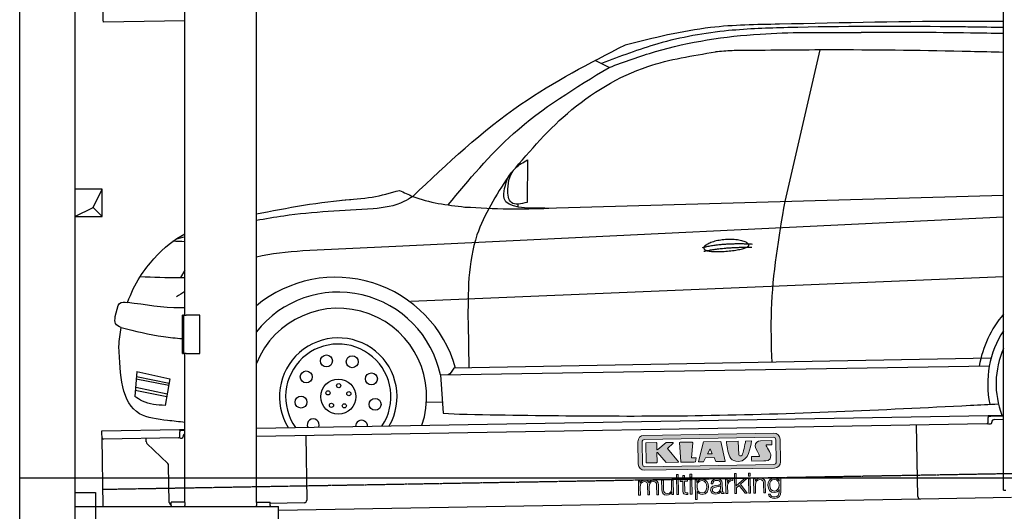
# Model space of a CAD drawing. Header units: millimetres. Extents: x 873 to 6785, y 5966 to 11766.
# Tile 2 of 4: x 873 to 4451, y 7995 to 9781. Entities that reach past the tile are written whole.
import ezdxf

# ---------------------------------------------------------------- set-up
doc = ezdxf.new("R2010")
doc.units = ezdxf.units.MM
doc.linetypes.add('GEN3', pattern=[6.25, 5, -1.25])
doc.layers.get('0').update_dxf_attribs({"lineweight": 25})
for name, color, linetype, lineweight in [('3', 6, 'GEN3', 25), ('5', 3, 'Continuous', 25), ('breakthrough', 1, 'Continuous', 25)]:
    doc.layers.add(name, color=color, linetype=linetype, lineweight=lineweight)
doc.layers.add('Car', color=10, linetype='Continuous')
doc.layers.add('Logo', color=7, linetype='Continuous')

# ---------------------------------------------------------------- blocks, each defined once
blk = doc.blocks.new('KLAUS')
at = {"layer": 'Logo', "true_color": 0x7b7b7a}
h = blk.add_hatch(color=8, dxfattribs=at)
h.dxf.hatch_style = 2
edge = h.paths.add_edge_path()
edge.add_spline(control_points=[(3.6, 29.09), (2.88, 29.09), (2.3, 28.51), (2.3, 27.8), (2.3, 27.8), (2.3, 16.11), (2.3, 16.11), (2.3, 15.39), (2.88, 14.81), (3.6, 14.81), (3.6, 14.81), (71.16, 14.81), (71.16, 14.81), (71.88, 14.81), (72.46, 15.39), (72.46, 16.11), (72.46, 16.11), (72.46, 27.8), (72.46, 27.8), (72.46, 28.51), (71.88, 29.09), (71.16, 29.09), (71.16, 29.09), (3.6, 29.09), (3.6, 29.09), (3.6, 29.09), (3.6, 29.09), (3.6, 29.09)], knot_values=[0, 0, 0, 0, 1, 1, 1, 2, 2, 2, 3, 3, 3, 4, 4, 4, 5, 5, 5, 6, 6, 6, 7, 7, 7, 8, 8, 8, 9, 9, 9, 9], degree=3, periodic=0)
edge = h.paths.add_edge_path()
edge.add_spline(control_points=[(3.35, 31.23), (3.35, 31.23), (71.47, 31.23), (71.47, 31.23), (73.26, 31.23), (74.71, 29.77), (74.71, 27.99), (74.71, 27.99), (74.71, 16.17), (74.71, 16.17), (74.71, 14.38), (73.26, 12.93), (71.47, 12.93), (71.47, 12.93), (3.35, 12.93), (3.35, 12.93), (1.56, 12.93), (0.11, 14.38), (0.11, 16.17), (0.11, 16.17), (0.11, 27.99), (0.11, 27.99), (0.11, 29.77), (1.56, 31.23), (3.35, 31.23), (3.35, 31.23), (3.35, 31.23), (3.35, 31.23)], knot_values=[0, 0, 0, 0, 1, 1, 1, 2, 2, 2, 3, 3, 3, 4, 4, 4, 5, 5, 5, 6, 6, 6, 7, 7, 7, 8, 8, 8, 9, 9, 9, 9], degree=3, periodic=0)
h = blk.add_hatch(color=8, dxfattribs=at)
h.dxf.hatch_style = 2
edge = h.paths.add_edge_path()
edge.add_spline(control_points=[(4.5, 27.33), (4.5, 27.33), (9.7, 27.33), (9.7, 27.33), (9.84, 27.33), (9.96, 27.22), (9.96, 27.08), (9.96, 27.08), (9.96, 23.69), (9.96, 23.69), (9.96, 23.69), (9.94, 23.64), (10.04, 23.59), (10.14, 23.53), (10.2, 23.57), (10.2, 23.57), (10.2, 23.57), (10.51, 23.75), (10.51, 23.75), (10.51, 23.75), (14.94, 27.33), (14.94, 27.33), (14.94, 27.33), (18.41, 27.33), (18.41, 27.33), (18.41, 27.33), (18.49, 27.33), (18.56, 27.2), (18.65, 27.04), (18.53, 26.91), (18.53, 26.91), (18.53, 26.91), (15.49, 24.11), (15.49, 24.11), (15.49, 24.11), (21.14, 17.06), (21.14, 17.06), (21.14, 17.06), (21.13, 16.91), (21.13, 16.91), (21.08, 16.84), (20.99, 16.82), (20.99, 16.82), (20.99, 16.82), (14.7, 16.82), (14.7, 16.82), (14.7, 16.82), (10.26, 22.17), (10.26, 22.17), (10.26, 22.17), (10.19, 22.24), (10.08, 22.21), (9.97, 22.18), (9.96, 22.11), (9.96, 22.11), (9.96, 22.11), (9.96, 17.08), (9.96, 17.08), (9.96, 16.94), (9.84, 16.82), (9.7, 16.82), (9.7, 16.82), (4.5, 16.82), (4.5, 16.82), (4.36, 16.82), (4.25, 16.94), (4.25, 17.08), (4.25, 17.08), (4.25, 27.08), (4.25, 27.08), (4.25, 27.22), (4.36, 27.33), (4.5, 27.33), (4.5, 27.33), (4.5, 27.33), (4.5, 27.33)], knot_values=[0, 0, 0, 0, 1, 1, 1, 2, 2, 2, 3, 3, 3, 4, 4, 4, 5, 5, 5, 6, 6, 6, 7, 7, 7, 8, 8, 8, 9, 9, 9, 10, 10, 10, 11, 11, 11, 12, 12, 12, 13, 13, 13, 14, 14, 14, 15, 15, 15, 16, 16, 16, 17, 17, 17, 18, 18, 18, 19, 19, 19, 20, 20, 20, 21, 21, 21, 22, 22, 22, 23, 23, 23, 24, 24, 24, 25, 25, 25, 25], degree=3, periodic=0)
h = blk.add_hatch(color=8, dxfattribs=at)
h.dxf.hatch_style = 2
h.paths.add_polyline_path([(22.42, 17.06), (21.97, 27.15), (22.24, 27.33), (28.55, 27.33), (28.86, 26.97), (28.01, 19.08), (30.26, 19.07), (30.44, 18.95), (30.08, 16.95), (29.49, 16.82), (22.6, 16.82)])
h = blk.add_hatch(color=8, dxfattribs=at)
h.paths.add_polyline_path([(36.52, 21.01), (38.93, 21.01), (37.87, 23.57)])
h.paths.add_polyline_path([(34.52, 27.33), (43.65, 27.33), (45.76, 16.94), (45.57, 16.82), (40.83, 16.82), (39.89, 18.95), (35.42, 18.95), (34.27, 16.82), (31.78, 16.82), (31.66, 17)])
h = blk.add_hatch(color=8, dxfattribs=at)
h.dxf.hatch_style = 2
edge = h.paths.add_edge_path()
edge.add_spline(control_points=[(52.69, 27.32), (52.69, 27.32), (52.88, 20.14), (52.88, 20.14), (53.01, 19.89), (53.2, 19.77), (53.43, 19.71), (53.91, 19.59), (54.43, 19.57), (54.64, 20.03), (55.23, 21.34), (56.27, 25.45), (56.6, 27.33), (56.6, 27.33), (59.77, 27.33), (59.77, 27.33), (58.77, 23.9), (58.56, 16.82), (52.63, 16.76), (48.72, 16.72), (48.01, 19.35), (47.27, 22.24), (46.89, 23.68), (46.54, 27.33), (46.54, 27.33), (46.54, 27.33), (52.69, 27.32), (52.69, 27.32), (52.69, 27.32), (52.69, 27.32), (52.69, 27.32)], knot_values=[0, 0, 0, 0, 1, 1, 1, 2, 2, 2, 3, 3, 3, 4, 4, 4, 5, 5, 5, 6, 6, 6, 7, 7, 7, 8, 8, 8, 9, 9, 9, 10, 10, 10, 10], degree=3, periodic=0)
h = blk.add_hatch(color=8, dxfattribs=at)
h.dxf.hatch_style = 2
edge = h.paths.add_edge_path()
edge.add_spline(control_points=[(64.46, 27.33), (64.46, 27.33), (70.31, 27.33), (70.31, 27.33), (70.31, 26.52), (70.31, 26.02), (70.31, 25.12), (70.31, 25.12), (67.3, 25.12), (67.3, 25.12), (67.24, 25.04), (67.25, 25.11), (67.25, 24.91), (67.25, 24.88), (69.73, 20.38), (69.73, 19.57), (69.73, 16.4), (67.22, 16.81), (65.9, 16.82), (65.9, 16.82), (59.59, 16.82), (59.59, 16.82), (59.59, 17.76), (59.59, 18.23), (59.59, 19.14), (59.59, 19.14), (63.75, 19.14), (63.75, 19.14), (63.82, 19.22), (63.81, 19.11), (63.81, 19.31), (63.81, 20.32), (61.58, 23.06), (61.58, 24.63), (61.58, 26.33), (62.83, 27.34), (64.46, 27.33), (64.46, 27.33), (64.46, 27.33), (64.46, 27.33)], knot_values=[0, 0, 0, 0, 1, 1, 1, 2, 2, 2, 3, 3, 3, 4, 4, 4, 5, 5, 5, 6, 6, 6, 7, 7, 7, 8, 8, 8, 9, 9, 9, 10, 10, 10, 11, 11, 11, 12, 12, 12, 13, 13, 13, 13], degree=3, periodic=0)
at = {"layer": 'Logo', "true_color": 0xef7c00}
h = blk.add_hatch(color=30, dxfattribs=at)
h.dxf.hatch_style = 2
h.paths.add_polyline_path([(20.07, 0), (20.99, 0), (20.99, 10.45), (20.07, 10.45)])
h = blk.add_hatch(color=30, dxfattribs=at)
h.paths.add_polyline_path([(27.1, 0), (28.03, 0), (28.03, 7.55), (27.1, 7.55)])
h.paths.add_polyline_path([(27.1, 8.98), (28.03, 8.98), (28.03, 10.45), (27.1, 10.45)])
h = blk.add_hatch(color=30, dxfattribs=at)
h.dxf.hatch_style = 2
h.paths.add_polyline_path([(50.4, 0), (51.32, 0), (51.32, 2.87), (52.82, 4.11), (55.8, 0), (56.96, 0), (53.52, 4.76), (56.74, 7.55), (55.51, 7.55), (51.32, 3.89), (51.32, 10.45), (50.4, 10.45)])
h = blk.add_hatch(color=30, dxfattribs=at)
h.paths.add_polyline_path([(57.74, 0), (58.66, 0), (58.66, 7.55), (57.74, 7.55)])
h.paths.add_polyline_path([(57.74, 8.98), (58.66, 8.98), (58.66, 10.45), (57.74, 10.45)])
h = blk.add_hatch(color=30, dxfattribs=at)
h.dxf.hatch_style = 2
edge = h.paths.add_edge_path()
edge.add_spline(control_points=[(0, 0), (0, 0), (0.92, 0), (0.92, 0), (0.92, 0), (0.92, 4.22), (0.92, 4.22), (0.94, 5.8), (1.58, 7), (3.18, 7), (4.35, 7), (4.77, 6.15), (4.76, 5.12), (4.76, 5.12), (4.76, 0), (4.76, 0), (4.76, 0), (5.68, 0), (5.68, 0), (5.68, 0), (5.68, 4.27), (5.68, 4.27), (5.68, 5.68), (6.14, 7), (7.73, 7), (9.05, 7), (9.52, 6.32), (9.52, 5.08), (9.52, 5.08), (9.52, 0), (9.52, 0), (9.52, 0), (10.44, 0), (10.44, 0), (10.44, 0), (10.44, 5.12), (10.44, 5.12), (10.44, 6.91), (9.59, 7.77), (7.94, 7.77), (6.94, 7.77), (5.99, 7.29), (5.54, 6.3), (5.26, 7.29), (4.36, 7.77), (3.37, 7.77), (2.17, 7.77), (1.38, 7.19), (0.89, 6.28), (0.89, 6.28), (0.85, 6.28), (0.85, 6.28), (0.85, 6.28), (0.85, 7.55), (0.85, 7.55), (0.85, 7.55), (0, 7.55), (0, 7.55), (0, 7.55), (0, 0), (0, 0), (0, 0), (0, 0), (0, 0)], knot_values=[0, 0, 0, 0, 1, 1, 1, 2, 2, 2, 3, 3, 3, 4, 4, 4, 5, 5, 5, 6, 6, 6, 7, 7, 7, 8, 8, 8, 9, 9, 9, 10, 10, 10, 11, 11, 11, 12, 12, 12, 13, 13, 13, 14, 14, 14, 15, 15, 15, 16, 16, 16, 17, 17, 17, 18, 18, 18, 19, 19, 19, 20, 20, 20, 21, 21, 21, 21], degree=3, periodic=0)
h = blk.add_hatch(color=30, dxfattribs=at)
h.dxf.hatch_style = 2
edge = h.paths.add_edge_path()
edge.add_spline(control_points=[(18.31, 7.55), (18.31, 7.55), (17.39, 7.55), (17.39, 7.55), (17.39, 7.55), (17.39, 3.59), (17.39, 3.59), (17.39, 2.05), (16.7, 0.56), (15.12, 0.56), (13.66, 0.56), (13.15, 1.27), (13.1, 2.64), (13.1, 2.64), (13.1, 7.55), (13.1, 7.55), (13.1, 7.55), (12.18, 7.55), (12.18, 7.55), (12.18, 7.55), (12.18, 2.65), (12.18, 2.65), (12.18, 0.89), (12.93, -0.22), (14.83, -0.22), (15.96, -0.22), (16.95, 0.35), (17.44, 1.36), (17.44, 1.36), (17.47, 1.36), (17.47, 1.36), (17.47, 1.36), (17.47, 0), (17.47, 0), (17.47, 0), (18.31, 0), (18.31, 0), (18.31, 0), (18.31, 7.55), (18.31, 7.55), (18.31, 7.55), (18.31, 7.55), (18.31, 7.55)], knot_values=[0, 0, 0, 0, 1, 1, 1, 2, 2, 2, 3, 3, 3, 4, 4, 4, 5, 5, 5, 6, 6, 6, 7, 7, 7, 8, 8, 8, 9, 9, 9, 10, 10, 10, 11, 11, 11, 12, 12, 12, 13, 13, 13, 14, 14, 14, 14], degree=3, periodic=0)
h = blk.add_hatch(color=30, dxfattribs=at)
h.dxf.hatch_style = 2
edge = h.paths.add_edge_path()
edge.add_spline(control_points=[(24.22, 9.82), (24.22, 9.82), (23.3, 9.82), (23.3, 9.82), (23.3, 9.82), (23.3, 7.55), (23.3, 7.55), (23.3, 7.55), (21.98, 7.55), (21.98, 7.55), (21.98, 7.55), (21.98, 6.78), (21.98, 6.78), (21.98, 6.78), (23.3, 6.78), (23.3, 6.78), (23.3, 6.78), (23.3, 1.61), (23.3, 1.61), (23.28, 0.32), (23.71, -0.09), (24.94, -0.09), (25.22, -0.09), (25.48, -0.06), (25.76, -0.06), (25.76, -0.06), (25.76, 0.73), (25.76, 0.73), (25.5, 0.7), (25.23, 0.69), (24.97, 0.69), (24.31, 0.73), (24.22, 1.08), (24.22, 1.68), (24.22, 1.68), (24.22, 6.78), (24.22, 6.78), (24.22, 6.78), (25.76, 6.78), (25.76, 6.78), (25.76, 6.78), (25.76, 7.55), (25.76, 7.55), (25.76, 7.55), (24.22, 7.55), (24.22, 7.55), (24.22, 7.55), (24.22, 9.82), (24.22, 9.82), (24.22, 9.82), (24.22, 9.82), (24.22, 9.82)], knot_values=[0, 0, 0, 0, 1, 1, 1, 2, 2, 2, 3, 3, 3, 4, 4, 4, 5, 5, 5, 6, 6, 6, 7, 7, 7, 8, 8, 8, 9, 9, 9, 10, 10, 10, 11, 11, 11, 12, 12, 12, 13, 13, 13, 14, 14, 14, 15, 15, 15, 16, 16, 16, 17, 17, 17, 17], degree=3, periodic=0)
h = blk.add_hatch(color=30, dxfattribs=at)
edge = h.paths.add_edge_path()
edge.add_spline(control_points=[(35.84, 3.78), (35.84, 2.21), (35.12, 0.56), (33.37, 0.56), (31.4, 0.56), (30.72, 2.21), (30.72, 3.78), (30.72, 5.49), (31.33, 7), (33.37, 7), (35.12, 7), (35.84, 5.34), (35.84, 3.78), (35.84, 3.78), (35.84, 3.78), (35.84, 3.78)], knot_values=[0, 0, 0, 0, 1, 1, 1, 2, 2, 2, 3, 3, 3, 4, 4, 4, 5, 5, 5, 5], degree=3, periodic=0)
edge = h.paths.add_edge_path()
edge.add_spline(control_points=[(29.79, -2.8), (29.79, -2.8), (30.72, -2.8), (30.72, -2.8), (30.72, -2.8), (30.72, 1.43), (30.72, 1.43), (30.72, 1.43), (30.74, 1.43), (30.74, 1.43), (31.14, 0.35), (32.24, -0.22), (33.37, -0.22), (35.66, -0.22), (36.76, 1.64), (36.76, 3.78), (36.76, 5.91), (35.66, 7.77), (33.37, 7.77), (32.15, 7.77), (31.1, 7.14), (30.67, 6.12), (30.67, 6.12), (30.64, 6.12), (30.64, 6.12), (30.64, 6.12), (30.64, 7.55), (30.64, 7.55), (30.64, 7.55), (29.79, 7.55), (29.79, 7.55), (29.79, 7.55), (29.79, -2.8), (29.79, -2.8), (29.79, -2.8), (29.79, -2.8), (29.79, -2.8)], knot_values=[0, 0, 0, 0, 1, 1, 1, 2, 2, 2, 3, 3, 3, 4, 4, 4, 5, 5, 5, 6, 6, 6, 7, 7, 7, 8, 8, 8, 9, 9, 9, 10, 10, 10, 11, 11, 11, 12, 12, 12, 12], degree=3, periodic=0)
h = blk.add_hatch(color=30, dxfattribs=at)
edge = h.paths.add_edge_path()
edge.add_spline(control_points=[(43.03, 2.93), (43.04, 1.45), (41.8, 0.56), (40.39, 0.56), (39.53, 0.56), (38.71, 1.13), (38.71, 2.05), (38.71, 3.53), (40.66, 3.51), (42.22, 3.79), (42.47, 3.84), (42.88, 3.91), (43, 4.13), (43, 4.13), (43.03, 4.13), (43.03, 4.13), (43.03, 4.13), (43.03, 2.93), (43.03, 2.93), (43.03, 2.93), (43.03, 2.93), (43.03, 2.93)], knot_values=[0, 0, 0, 0, 1, 1, 1, 2, 2, 2, 3, 3, 3, 4, 4, 4, 5, 5, 5, 6, 6, 6, 7, 7, 7, 7], degree=3, periodic=0)
edge = h.paths.add_edge_path()
edge.add_spline(control_points=[(39.03, 5.24), (39.06, 6.47), (39.91, 7), (41.05, 7), (42.14, 7), (43.03, 6.69), (43.03, 5.45), (43.03, 4.61), (42.6, 4.51), (41.84, 4.42), (39.85, 4.19), (37.79, 4.11), (37.79, 1.99), (37.79, 0.47), (38.93, -0.22), (40.32, -0.22), (41.77, -0.22), (42.43, 0.34), (43.07, 1.32), (43.07, 1.32), (43.1, 1.32), (43.1, 1.32), (43.1, 0.53), (43.25, 0), (44.19, 0), (44.43, 0), (44.58, 0.01), (44.79, 0.06), (44.79, 0.06), (44.79, 0.83), (44.79, 0.83), (44.71, 0.81), (44.6, 0.78), (44.49, 0.78), (44.13, 0.78), (43.95, 0.98), (43.95, 1.33), (43.95, 1.33), (43.95, 5.34), (43.95, 5.34), (43.95, 7.36), (42.5, 7.77), (41.17, 7.77), (39.44, 7.77), (38.2, 7.01), (38.11, 5.24), (38.11, 5.24), (39.03, 5.24), (39.03, 5.24), (39.03, 5.24), (39.03, 5.24), (39.03, 5.24)], knot_values=[0, 0, 0, 0, 1, 1, 1, 2, 2, 2, 3, 3, 3, 4, 4, 4, 5, 5, 5, 6, 6, 6, 7, 7, 7, 8, 8, 8, 9, 9, 9, 10, 10, 10, 11, 11, 11, 12, 12, 12, 13, 13, 13, 14, 14, 14, 15, 15, 15, 16, 16, 16, 17, 17, 17, 17], degree=3, periodic=0)
h = blk.add_hatch(color=30, dxfattribs=at)
h.dxf.hatch_style = 2
edge = h.paths.add_edge_path()
edge.add_spline(control_points=[(45.79, 0), (45.79, 0), (46.71, 0), (46.71, 0), (46.71, 0), (46.71, 4.03), (46.71, 4.03), (46.71, 5.59), (47.85, 6.82), (49.52, 6.73), (49.52, 6.73), (49.52, 7.66), (49.52, 7.66), (48.16, 7.72), (47.14, 7), (46.67, 5.78), (46.67, 5.78), (46.64, 5.78), (46.64, 5.78), (46.64, 5.78), (46.64, 7.55), (46.64, 7.55), (46.64, 7.55), (45.79, 7.55), (45.79, 7.55), (45.79, 7.55), (45.79, 0), (45.79, 0), (45.79, 0), (45.79, 0), (45.79, 0)], knot_values=[0, 0, 0, 0, 1, 1, 1, 2, 2, 2, 3, 3, 3, 4, 4, 4, 5, 5, 5, 6, 6, 6, 7, 7, 7, 8, 8, 8, 9, 9, 9, 10, 10, 10, 10], degree=3, periodic=0)
h = blk.add_hatch(color=30, dxfattribs=at)
h.dxf.hatch_style = 2
edge = h.paths.add_edge_path()
edge.add_spline(control_points=[(60.41, 0), (60.41, 0), (61.33, 0), (61.33, 0), (61.33, 0), (61.33, 4.41), (61.33, 4.41), (61.36, 5.89), (62.24, 7), (63.7, 7), (65.2, 7), (65.62, 6.02), (65.62, 4.71), (65.62, 4.71), (65.62, 0), (65.62, 0), (65.62, 0), (66.54, 0), (66.54, 0), (66.54, 0), (66.54, 4.86), (66.54, 4.86), (66.54, 6.66), (65.9, 7.77), (63.78, 7.77), (62.71, 7.77), (61.7, 7.16), (61.36, 6.25), (61.36, 6.25), (61.33, 6.25), (61.33, 6.25), (61.33, 6.25), (61.33, 7.55), (61.33, 7.55), (61.33, 7.55), (60.41, 7.55), (60.41, 7.55), (60.41, 7.55), (60.41, 0), (60.41, 0), (60.41, 0), (60.41, 0), (60.41, 0)], knot_values=[0, 0, 0, 0, 1, 1, 1, 2, 2, 2, 3, 3, 3, 4, 4, 4, 5, 5, 5, 6, 6, 6, 7, 7, 7, 8, 8, 8, 9, 9, 9, 10, 10, 10, 11, 11, 11, 12, 12, 12, 13, 13, 13, 14, 14, 14, 14], degree=3, periodic=0)
h = blk.add_hatch(color=30, dxfattribs=at)
edge = h.paths.add_edge_path()
edge.add_spline(control_points=[(71.32, 0.86), (69.62, 0.86), (68.83, 2.34), (68.83, 3.86), (68.83, 5.43), (69.56, 7), (71.32, 7), (73.06, 7), (73.75, 5.34), (73.75, 3.86), (73.75, 2.33), (72.91, 0.86), (71.32, 0.86), (71.32, 0.86), (71.32, 0.86), (71.32, 0.86)], knot_values=[0, 0, 0, 0, 1, 1, 1, 2, 2, 2, 3, 3, 3, 4, 4, 4, 5, 5, 5, 5], degree=3, periodic=0)
edge = h.paths.add_edge_path()
edge.add_spline(control_points=[(74.67, 7.55), (74.67, 7.55), (73.75, 7.55), (73.75, 7.55), (73.75, 7.55), (73.75, 6.25), (73.75, 6.25), (73.75, 6.25), (73.72, 6.25), (73.72, 6.25), (73.35, 7.09), (72.41, 7.77), (71.32, 7.77), (69.13, 7.77), (67.9, 6.05), (67.9, 3.97), (67.9, 1.82), (68.9, 0.09), (71.32, 0.09), (72.4, 0.09), (73.29, 0.72), (73.72, 1.64), (73.72, 1.64), (73.75, 1.64), (73.75, 1.64), (73.75, 1.64), (73.75, 0.61), (73.75, 0.61), (73.75, -1.23), (73.01, -2.24), (71.32, -2.24), (70.29, -2.24), (69.31, -1.85), (69.1, -0.73), (69.1, -0.73), (68.18, -0.73), (68.18, -0.73), (68.31, -2.34), (69.81, -3.02), (71.32, -3.02), (73.79, -3.02), (74.65, -1.64), (74.67, 0.61), (74.67, 0.61), (74.67, 7.55), (74.67, 7.55), (74.67, 7.55), (74.67, 7.55), (74.67, 7.55)], knot_values=[0, 0, 0, 0, 1, 1, 1, 2, 2, 2, 3, 3, 3, 4, 4, 4, 5, 5, 5, 6, 6, 6, 7, 7, 7, 8, 8, 8, 9, 9, 9, 10, 10, 10, 11, 11, 11, 12, 12, 12, 13, 13, 13, 14, 14, 14, 15, 15, 15, 16, 16, 16, 16], degree=3, periodic=0)
at = {"layer": 'Logo', "lineweight": 0}
for points in [[(22.42, 17.06), (21.97, 27.15), (22.24, 27.33), (28.55, 27.33), (28.86, 26.97), (28.01, 19.08), (30.26, 19.07), (30.44, 18.95), (30.08, 16.95), (29.49, 16.82), (22.6, 16.82), (22.42, 17.06), (22.42, 17.06)], [(34.52, 27.33), (43.65, 27.33), (45.76, 16.94), (45.57, 16.82), (40.83, 16.82), (39.89, 18.95), (35.42, 18.95), (34.27, 16.82), (31.78, 16.82), (31.66, 17), (34.52, 27.33), (34.52, 27.33)], [(36.52, 21.01), (38.93, 21.01), (37.87, 23.57), (36.52, 21.01), (36.52, 21.01)], [(20.07, 0), (20.99, 0), (20.99, 10.45), (20.07, 10.45), (20.07, 0), (20.07, 0)], [(27.1, 8.98), (28.03, 8.98), (28.03, 10.45), (27.1, 10.45), (27.1, 8.98), (27.1, 8.98)], [(50.4, 0), (51.32, 0), (51.32, 2.87), (52.82, 4.11), (55.8, 0), (56.96, 0), (53.52, 4.76), (56.74, 7.55), (55.51, 7.55), (51.32, 3.89), (51.32, 10.45), (50.4, 10.45), (50.4, 0), (50.4, 0)], [(57.74, 8.98), (58.66, 8.98), (58.66, 10.45), (57.74, 10.45), (57.74, 8.98), (57.74, 8.98)], [(27.1, 0), (28.03, 0), (28.03, 7.55), (27.1, 7.55), (27.1, 0), (27.1, 0)], [(57.74, 0), (58.66, 0), (58.66, 7.55), (57.74, 7.55), (57.74, 0), (57.74, 0)]]:
    blk.add_lwpolyline(points, dxfattribs=at)
for points, knots in [([(3.35, 31.23), (3.35, 31.23), (71.47, 31.23), (71.47, 31.23), (73.26, 31.23), (74.71, 29.77), (74.71, 27.99), (74.71, 27.99), (74.71, 16.17), (74.71, 16.17), (74.71, 14.38), (73.26, 12.93), (71.47, 12.93), (71.47, 12.93), (3.35, 12.93), (3.35, 12.93), (1.56, 12.93), (0.11, 14.38), (0.11, 16.17), (0.11, 16.17), (0.11, 27.99), (0.11, 27.99), (0.11, 29.77), (1.56, 31.23), (3.35, 31.23), (3.35, 31.23), (3.35, 31.23), (3.35, 31.23)], [0, 0, 0, 0, 1, 1, 1, 2, 2, 2, 3, 3, 3, 4, 4, 4, 5, 5, 5, 6, 6, 6, 7, 7, 7, 8, 8, 8, 9, 9, 9, 9]), ([(3.6, 29.09), (2.88, 29.09), (2.3, 28.51), (2.3, 27.8), (2.3, 27.8), (2.3, 16.11), (2.3, 16.11), (2.3, 15.39), (2.88, 14.81), (3.6, 14.81), (3.6, 14.81), (71.16, 14.81), (71.16, 14.81), (71.88, 14.81), (72.46, 15.39), (72.46, 16.11), (72.46, 16.11), (72.46, 27.8), (72.46, 27.8), (72.46, 28.51), (71.88, 29.09), (71.16, 29.09), (71.16, 29.09), (3.6, 29.09), (3.6, 29.09), (3.6, 29.09), (3.6, 29.09), (3.6, 29.09)], [0, 0, 0, 0, 1, 1, 1, 2, 2, 2, 3, 3, 3, 4, 4, 4, 5, 5, 5, 6, 6, 6, 7, 7, 7, 8, 8, 8, 9, 9, 9, 9]), ([(4.5, 27.33), (4.5, 27.33), (9.7, 27.33), (9.7, 27.33), (9.84, 27.33), (9.96, 27.22), (9.96, 27.08), (9.96, 27.08), (9.96, 23.69), (9.96, 23.69), (9.96, 23.69), (9.94, 23.64), (10.04, 23.59), (10.14, 23.53), (10.2, 23.57), (10.2, 23.57), (10.2, 23.57), (10.51, 23.75), (10.51, 23.75), (10.51, 23.75), (14.94, 27.33), (14.94, 27.33), (14.94, 27.33), (18.41, 27.33), (18.41, 27.33), (18.41, 27.33), (18.49, 27.33), (18.56, 27.2), (18.65, 27.04), (18.53, 26.91), (18.53, 26.91), (18.53, 26.91), (15.49, 24.11), (15.49, 24.11), (15.49, 24.11), (21.14, 17.06), (21.14, 17.06), (21.14, 17.06), (21.13, 16.91), (21.13, 16.91), (21.08, 16.84), (20.99, 16.82), (20.99, 16.82), (20.99, 16.82), (14.7, 16.82), (14.7, 16.82), (14.7, 16.82), (10.26, 22.17), (10.26, 22.17), (10.26, 22.17), (10.19, 22.24), (10.08, 22.21), (9.97, 22.18), (9.96, 22.11), (9.96, 22.11), (9.96, 22.11), (9.96, 17.08), (9.96, 17.08), (9.96, 16.94), (9.84, 16.82), (9.7, 16.82), (9.7, 16.82), (4.5, 16.82), (4.5, 16.82), (4.36, 16.82), (4.25, 16.94), (4.25, 17.08), (4.25, 17.08), (4.25, 27.08), (4.25, 27.08), (4.25, 27.22), (4.36, 27.33), (4.5, 27.33), (4.5, 27.33), (4.5, 27.33), (4.5, 27.33)], [0, 0, 0, 0, 1, 1, 1, 2, 2, 2, 3, 3, 3, 4, 4, 4, 5, 5, 5, 6, 6, 6, 7, 7, 7, 8, 8, 8, 9, 9, 9, 10, 10, 10, 11, 11, 11, 12, 12, 12, 13, 13, 13, 14, 14, 14, 15, 15, 15, 16, 16, 16, 17, 17, 17, 18, 18, 18, 19, 19, 19, 20, 20, 20, 21, 21, 21, 22, 22, 22, 23, 23, 23, 24, 24, 24, 25, 25, 25, 25]), ([(52.69, 27.32), (52.69, 27.32), (52.88, 20.14), (52.88, 20.14), (53.01, 19.89), (53.2, 19.77), (53.43, 19.71), (53.91, 19.59), (54.43, 19.57), (54.64, 20.03), (55.23, 21.34), (56.27, 25.45), (56.6, 27.33), (56.6, 27.33), (59.77, 27.33), (59.77, 27.33), (58.77, 23.9), (58.56, 16.82), (52.63, 16.76), (48.72, 16.72), (48.01, 19.35), (47.27, 22.24), (46.89, 23.68), (46.54, 27.33), (46.54, 27.33), (46.54, 27.33), (52.69, 27.32), (52.69, 27.32), (52.69, 27.32), (52.69, 27.32), (52.69, 27.32)], [0, 0, 0, 0, 1, 1, 1, 2, 2, 2, 3, 3, 3, 4, 4, 4, 5, 5, 5, 6, 6, 6, 7, 7, 7, 8, 8, 8, 9, 9, 9, 10, 10, 10, 10]), ([(64.46, 27.33), (64.46, 27.33), (70.31, 27.33), (70.31, 27.33), (70.31, 26.52), (70.31, 26.02), (70.31, 25.12), (70.31, 25.12), (67.3, 25.12), (67.3, 25.12), (67.24, 25.04), (67.25, 25.11), (67.25, 24.91), (67.25, 24.88), (69.73, 20.38), (69.73, 19.57), (69.73, 16.4), (67.22, 16.81), (65.9, 16.82), (65.9, 16.82), (59.59, 16.82), (59.59, 16.82), (59.59, 17.76), (59.59, 18.23), (59.59, 19.14), (59.59, 19.14), (63.75, 19.14), (63.75, 19.14), (63.82, 19.22), (63.81, 19.11), (63.81, 19.31), (63.81, 20.32), (61.58, 23.06), (61.58, 24.63), (61.58, 26.33), (62.83, 27.34), (64.46, 27.33), (64.46, 27.33), (64.46, 27.33), (64.46, 27.33)], [0, 0, 0, 0, 1, 1, 1, 2, 2, 2, 3, 3, 3, 4, 4, 4, 5, 5, 5, 6, 6, 6, 7, 7, 7, 8, 8, 8, 9, 9, 9, 10, 10, 10, 11, 11, 11, 12, 12, 12, 13, 13, 13, 13]), ([(0, 0), (0, 0), (0.92, 0), (0.92, 0), (0.92, 0), (0.92, 4.22), (0.92, 4.22), (0.94, 5.8), (1.58, 7), (3.18, 7), (4.35, 7), (4.77, 6.15), (4.76, 5.12), (4.76, 5.12), (4.76, 0), (4.76, 0), (4.76, 0), (5.68, 0), (5.68, 0), (5.68, 0), (5.68, 4.27), (5.68, 4.27), (5.68, 5.68), (6.14, 7), (7.73, 7), (9.05, 7), (9.52, 6.32), (9.52, 5.08), (9.52, 5.08), (9.52, 0), (9.52, 0), (9.52, 0), (10.44, 0), (10.44, 0), (10.44, 0), (10.44, 5.12), (10.44, 5.12), (10.44, 6.91), (9.59, 7.77), (7.94, 7.77), (6.94, 7.77), (5.99, 7.29), (5.54, 6.3), (5.26, 7.29), (4.36, 7.77), (3.37, 7.77), (2.17, 7.77), (1.38, 7.19), (0.89, 6.28), (0.89, 6.28), (0.85, 6.28), (0.85, 6.28), (0.85, 6.28), (0.85, 7.55), (0.85, 7.55), (0.85, 7.55), (0, 7.55), (0, 7.55), (0, 7.55), (0, 0), (0, 0), (0, 0), (0, 0), (0, 0)], [0, 0, 0, 0, 1, 1, 1, 2, 2, 2, 3, 3, 3, 4, 4, 4, 5, 5, 5, 6, 6, 6, 7, 7, 7, 8, 8, 8, 9, 9, 9, 10, 10, 10, 11, 11, 11, 12, 12, 12, 13, 13, 13, 14, 14, 14, 15, 15, 15, 16, 16, 16, 17, 17, 17, 18, 18, 18, 19, 19, 19, 20, 20, 20, 21, 21, 21, 21]), ([(18.31, 7.55), (18.31, 7.55), (17.39, 7.55), (17.39, 7.55), (17.39, 7.55), (17.39, 3.59), (17.39, 3.59), (17.39, 2.05), (16.7, 0.56), (15.12, 0.56), (13.66, 0.56), (13.15, 1.27), (13.1, 2.64), (13.1, 2.64), (13.1, 7.55), (13.1, 7.55), (13.1, 7.55), (12.18, 7.55), (12.18, 7.55), (12.18, 7.55), (12.18, 2.65), (12.18, 2.65), (12.18, 0.89), (12.93, -0.22), (14.83, -0.22), (15.96, -0.22), (16.95, 0.35), (17.44, 1.36), (17.44, 1.36), (17.47, 1.36), (17.47, 1.36), (17.47, 1.36), (17.47, 0), (17.47, 0), (17.47, 0), (18.31, 0), (18.31, 0), (18.31, 0), (18.31, 7.55), (18.31, 7.55), (18.31, 7.55), (18.31, 7.55), (18.31, 7.55)], [0, 0, 0, 0, 1, 1, 1, 2, 2, 2, 3, 3, 3, 4, 4, 4, 5, 5, 5, 6, 6, 6, 7, 7, 7, 8, 8, 8, 9, 9, 9, 10, 10, 10, 11, 11, 11, 12, 12, 12, 13, 13, 13, 14, 14, 14, 14]), ([(24.22, 9.82), (24.22, 9.82), (23.3, 9.82), (23.3, 9.82), (23.3, 9.82), (23.3, 7.55), (23.3, 7.55), (23.3, 7.55), (21.98, 7.55), (21.98, 7.55), (21.98, 7.55), (21.98, 6.78), (21.98, 6.78), (21.98, 6.78), (23.3, 6.78), (23.3, 6.78), (23.3, 6.78), (23.3, 1.61), (23.3, 1.61), (23.28, 0.32), (23.71, -0.09), (24.94, -0.09), (25.22, -0.09), (25.48, -0.06), (25.76, -0.06), (25.76, -0.06), (25.76, 0.73), (25.76, 0.73), (25.5, 0.7), (25.23, 0.69), (24.97, 0.69), (24.31, 0.73), (24.22, 1.08), (24.22, 1.68), (24.22, 1.68), (24.22, 6.78), (24.22, 6.78), (24.22, 6.78), (25.76, 6.78), (25.76, 6.78), (25.76, 6.78), (25.76, 7.55), (25.76, 7.55), (25.76, 7.55), (24.22, 7.55), (24.22, 7.55), (24.22, 7.55), (24.22, 9.82), (24.22, 9.82), (24.22, 9.82), (24.22, 9.82), (24.22, 9.82)], [0, 0, 0, 0, 1, 1, 1, 2, 2, 2, 3, 3, 3, 4, 4, 4, 5, 5, 5, 6, 6, 6, 7, 7, 7, 8, 8, 8, 9, 9, 9, 10, 10, 10, 11, 11, 11, 12, 12, 12, 13, 13, 13, 14, 14, 14, 15, 15, 15, 16, 16, 16, 17, 17, 17, 17]), ([(29.79, -2.8), (29.79, -2.8), (30.72, -2.8), (30.72, -2.8), (30.72, -2.8), (30.72, 1.43), (30.72, 1.43), (30.72, 1.43), (30.74, 1.43), (30.74, 1.43), (31.14, 0.35), (32.24, -0.22), (33.37, -0.22), (35.66, -0.22), (36.76, 1.64), (36.76, 3.78), (36.76, 5.91), (35.66, 7.77), (33.37, 7.77), (32.15, 7.77), (31.1, 7.14), (30.67, 6.12), (30.67, 6.12), (30.64, 6.12), (30.64, 6.12), (30.64, 6.12), (30.64, 7.55), (30.64, 7.55), (30.64, 7.55), (29.79, 7.55), (29.79, 7.55), (29.79, 7.55), (29.79, -2.8), (29.79, -2.8), (29.79, -2.8), (29.79, -2.8), (29.79, -2.8)], [0, 0, 0, 0, 1, 1, 1, 2, 2, 2, 3, 3, 3, 4, 4, 4, 5, 5, 5, 6, 6, 6, 7, 7, 7, 8, 8, 8, 9, 9, 9, 10, 10, 10, 11, 11, 11, 12, 12, 12, 12]), ([(35.84, 3.78), (35.84, 2.21), (35.12, 0.56), (33.37, 0.56), (31.4, 0.56), (30.72, 2.21), (30.72, 3.78), (30.72, 5.49), (31.33, 7), (33.37, 7), (35.12, 7), (35.84, 5.34), (35.84, 3.78), (35.84, 3.78), (35.84, 3.78), (35.84, 3.78)], [0, 0, 0, 0, 1, 1, 1, 2, 2, 2, 3, 3, 3, 4, 4, 4, 5, 5, 5, 5]), ([(39.03, 5.24), (39.06, 6.47), (39.91, 7), (41.05, 7), (42.14, 7), (43.03, 6.69), (43.03, 5.45), (43.03, 4.61), (42.6, 4.51), (41.84, 4.42), (39.85, 4.19), (37.79, 4.11), (37.79, 1.99), (37.79, 0.47), (38.93, -0.22), (40.32, -0.22), (41.77, -0.22), (42.43, 0.34), (43.07, 1.32), (43.07, 1.32), (43.1, 1.32), (43.1, 1.32), (43.1, 0.53), (43.25, 0), (44.19, 0), (44.43, 0), (44.58, 0.01), (44.79, 0.06), (44.79, 0.06), (44.79, 0.83), (44.79, 0.83), (44.71, 0.81), (44.6, 0.78), (44.49, 0.78), (44.13, 0.78), (43.95, 0.98), (43.95, 1.33), (43.95, 1.33), (43.95, 5.34), (43.95, 5.34), (43.95, 7.36), (42.5, 7.77), (41.17, 7.77), (39.44, 7.77), (38.2, 7.01), (38.11, 5.24), (38.11, 5.24), (39.03, 5.24), (39.03, 5.24), (39.03, 5.24), (39.03, 5.24), (39.03, 5.24)], [0, 0, 0, 0, 1, 1, 1, 2, 2, 2, 3, 3, 3, 4, 4, 4, 5, 5, 5, 6, 6, 6, 7, 7, 7, 8, 8, 8, 9, 9, 9, 10, 10, 10, 11, 11, 11, 12, 12, 12, 13, 13, 13, 14, 14, 14, 15, 15, 15, 16, 16, 16, 17, 17, 17, 17]), ([(45.79, 0), (45.79, 0), (46.71, 0), (46.71, 0), (46.71, 0), (46.71, 4.03), (46.71, 4.03), (46.71, 5.59), (47.85, 6.82), (49.52, 6.73), (49.52, 6.73), (49.52, 7.66), (49.52, 7.66), (48.16, 7.72), (47.14, 7), (46.67, 5.78), (46.67, 5.78), (46.64, 5.78), (46.64, 5.78), (46.64, 5.78), (46.64, 7.55), (46.64, 7.55), (46.64, 7.55), (45.79, 7.55), (45.79, 7.55), (45.79, 7.55), (45.79, 0), (45.79, 0), (45.79, 0), (45.79, 0), (45.79, 0)], [0, 0, 0, 0, 1, 1, 1, 2, 2, 2, 3, 3, 3, 4, 4, 4, 5, 5, 5, 6, 6, 6, 7, 7, 7, 8, 8, 8, 9, 9, 9, 10, 10, 10, 10]), ([(60.41, 0), (60.41, 0), (61.33, 0), (61.33, 0), (61.33, 0), (61.33, 4.41), (61.33, 4.41), (61.36, 5.89), (62.24, 7), (63.7, 7), (65.2, 7), (65.62, 6.02), (65.62, 4.71), (65.62, 4.71), (65.62, 0), (65.62, 0), (65.62, 0), (66.54, 0), (66.54, 0), (66.54, 0), (66.54, 4.86), (66.54, 4.86), (66.54, 6.66), (65.9, 7.77), (63.78, 7.77), (62.71, 7.77), (61.7, 7.16), (61.36, 6.25), (61.36, 6.25), (61.33, 6.25), (61.33, 6.25), (61.33, 6.25), (61.33, 7.55), (61.33, 7.55), (61.33, 7.55), (60.41, 7.55), (60.41, 7.55), (60.41, 7.55), (60.41, 0), (60.41, 0), (60.41, 0), (60.41, 0), (60.41, 0)], [0, 0, 0, 0, 1, 1, 1, 2, 2, 2, 3, 3, 3, 4, 4, 4, 5, 5, 5, 6, 6, 6, 7, 7, 7, 8, 8, 8, 9, 9, 9, 10, 10, 10, 11, 11, 11, 12, 12, 12, 13, 13, 13, 14, 14, 14, 14]), ([(74.67, 7.55), (74.67, 7.55), (73.75, 7.55), (73.75, 7.55), (73.75, 7.55), (73.75, 6.25), (73.75, 6.25), (73.75, 6.25), (73.72, 6.25), (73.72, 6.25), (73.35, 7.09), (72.41, 7.77), (71.32, 7.77), (69.13, 7.77), (67.9, 6.05), (67.9, 3.97), (67.9, 1.82), (68.9, 0.09), (71.32, 0.09), (72.4, 0.09), (73.29, 0.72), (73.72, 1.64), (73.72, 1.64), (73.75, 1.64), (73.75, 1.64), (73.75, 1.64), (73.75, 0.61), (73.75, 0.61), (73.75, -1.23), (73.01, -2.24), (71.32, -2.24), (70.29, -2.24), (69.31, -1.85), (69.1, -0.73), (69.1, -0.73), (68.18, -0.73), (68.18, -0.73), (68.31, -2.34), (69.81, -3.02), (71.32, -3.02), (73.79, -3.02), (74.65, -1.64), (74.67, 0.61), (74.67, 0.61), (74.67, 7.55), (74.67, 7.55), (74.67, 7.55), (74.67, 7.55), (74.67, 7.55)], [0, 0, 0, 0, 1, 1, 1, 2, 2, 2, 3, 3, 3, 4, 4, 4, 5, 5, 5, 6, 6, 6, 7, 7, 7, 8, 8, 8, 9, 9, 9, 10, 10, 10, 11, 11, 11, 12, 12, 12, 13, 13, 13, 14, 14, 14, 15, 15, 15, 16, 16, 16, 16]), ([(71.32, 0.86), (69.62, 0.86), (68.83, 2.34), (68.83, 3.86), (68.83, 5.43), (69.56, 7), (71.32, 7), (73.06, 7), (73.75, 5.34), (73.75, 3.86), (73.75, 2.33), (72.91, 0.86), (71.32, 0.86), (71.32, 0.86), (71.32, 0.86), (71.32, 0.86)], [0, 0, 0, 0, 1, 1, 1, 2, 2, 2, 3, 3, 3, 4, 4, 4, 5, 5, 5, 5]), ([(43.03, 2.93), (43.04, 1.45), (41.8, 0.56), (40.39, 0.56), (39.53, 0.56), (38.71, 1.13), (38.71, 2.05), (38.71, 3.53), (40.66, 3.51), (42.22, 3.79), (42.47, 3.84), (42.88, 3.91), (43, 4.13), (43, 4.13), (43.03, 4.13), (43.03, 4.13), (43.03, 4.13), (43.03, 2.93), (43.03, 2.93), (43.03, 2.93), (43.03, 2.93), (43.03, 2.93)], [0, 0, 0, 0, 1, 1, 1, 2, 2, 2, 3, 3, 3, 4, 4, 4, 5, 5, 5, 6, 6, 6, 7, 7, 7, 7])]:
    blk.add_open_spline(points, degree=3, knots=knots, dxfattribs=at)

msp = doc.modelspace()

# ---------------------------------------------------------------- linework, layer by layer
for p, q in [((872.8, 5965.9), (872.8, 11765.9)), ((1072.8, 11565.9), (1072.8, 6215.9)), ((1472.8, 8708), (1472.8, 10183)), ((1732.8, 8027.8), (1732.8, 10183)), ((1176.7, 9780.3), (1172, 10047.3)), ((4447.6, 8097.5), (4447.6, 9819.5)), ((1176.8, 9772.3), (1176.7, 9780.3)), ((1472.8, 9777.5), (1176.8, 9772.3)), ((1467.8, 8708), (1463.8, 8708)), ((1463.8, 8568), (1463.8, 8708)), ((1467.8, 8708), (1477.8, 8708)), ((1467.8, 8708), (1467.8, 8568)), ((1527.8, 8708), (1477.8, 8708)), ((1527.8, 8568), (1527.8, 8708)), ((1463.8, 8568), (1467.8, 8568)), ((1477.8, 8568), (1467.8, 8568)), ((1472.8, 8027.8), (1472.8, 8568)), ((1477.8, 8568), (1527.8, 8568)), ((1732.8, 8297.1), (4392.1, 8343.5)), ((4392.1, 8343.5), (4402.1, 8343.7)), ((4392.1, 8343.5), (4392.2, 8335.5)), ((4402.2, 8339.7), (4392.2, 8339.5)), ((4402.1, 8343.7), (4447.6, 8344.5)), ((4447.6, 8340.5), (4402.2, 8339.7)), ((4387.6, 8313.4), (1732.8, 8267.1)), ((4136.2, 8049), (4131.7, 8308.9)), ((4392.5, 8318.5), (4392.2, 8335.5)), ((4395.1, 8312.5), (4400.1, 8312.6)), ((4405, 8317.7), (4405, 8318.7)), ((4414.8, 8328.9), (4447.6, 8329.5)), ((1171.6, 8287.3), (1454, 8292.2)), ((1171.7, 8279.3), (1171.6, 8287.3)), ((1172, 8262.3), (1171.7, 8279.3)), ((1454, 8292.2), (1464, 8292.4)), ((1454, 8292.2), (1454.2, 8284.2)), ((1464.1, 8288.4), (1454.1, 8288.2)), ((1454.5, 8267.2), (1454.2, 8284.2)), ((1464, 8292.4), (1472.8, 8292.5)), ((1472.8, 8288.5), (1464.1, 8288.4)), ((1467, 8266.4), (1467, 8267.4)), ((1912, 8270.2), (1916.1, 8036.2)), ((1176.4, 8013), (1172, 8262.3)), ((1449.6, 8262.1), (1177.1, 8257.4)), ((1332.3, 8248.2), (1332.1, 8260.1)), ((1410.8, 8168.4), (1335.3, 8241.2)), ((1457.1, 8261.3), (1462.1, 8261.3)), ((1416.1, 8027.5), (1413.8, 8161.3)), ((4447.6, 8072.5), (4447.6, 8097.5)), ((1072.8, 8063), (1147.8, 8063)), ((1147.8, 8063), (1147.8, 7858)), ((4447.6, 8072.5), (4455.6, 8072.5)), ((1472.8, 8028), (1422.8, 8028)), ((1422.8, 8016), (1422.8, 8028)), ((1422.8, 8016), (1422.8, 8013)), ((1472.8, 8027.8), (1472.8, 8016)), ((1472.8, 8013), (1472.8, 8016)), ((1732.8, 8028), (1782.8, 8028)), ((1732.8, 8027.8), (1732.8, 8016)), ((1732.8, 8013), (1732.8, 8016)), ((1782.8, 8016), (1782.8, 8028)), ((1906.2, 8026.1), (1782.8, 8023.9)), ((1782.8, 8016), (1782.8, 8013)), ((4146.4, 8039.2), (1812.8, 7998.4)), ((4476.5, 8044.9), (4146.4, 8039.2)), ((1072.8, 8013), (1812.8, 8013)), ((1812.8, 7908), (1812.8, 8013))]:
    msp.add_line(p, q)
for centre, radius, start, end in [((4387.5, 8318.4), 5, 271, 1), ((4395, 8317.5), 5, 214.2367, 271), ((4400, 8317.6), 5, 271, 1), ((4415, 8318.9), 10, 91, 181), ((1449.5, 8267.1), 5, 271, 1), ((1462, 8266.3), 5, 271, 1), ((1477, 8267.6), 10, 114.7874, 181), ((1177, 8262.4), 5, 181, 271), ((1342.3, 8248.4), 10, 181, 226), ((1457, 8266.3), 5, 214.2367, 271), ((1403.8, 8161.2), 10, 1, 46), ((1426.1, 8027.7), 10, 181, 250.2934), ((1906.1, 8036.1), 10, 271, 1), ((4146.2, 8049.2), 10, 181, 271)]:
    msp.add_arc(centre, radius, start, end)
at = {"layer": '3'}
msp.add_line((1175.3, 8075.3), (6230.4, 8163.5), dxfattribs=at)
at = {"layer": '5'}
msp.add_line((6272.8, 8115.9), (872.8, 8115.9), dxfattribs=at)
at = {"layer": 'breakthrough'}
for p, q in [((1140.1, 9098.9), (1172.8, 9165.9)), ((1072.8, 9065.9), (1140.1, 9098.9)), ((1139.9, 9098.7), (1172.8, 9065.9))]:
    msp.add_line(p, q, dxfattribs=at)
msp.add_lwpolyline([(1172.8, 9165.9), (1072.8, 9165.9), (1072.8, 9065.9), (1172.8, 9065.9)], close=True, dxfattribs=at)
at = {"layer": 'Car'}
for p, q in [((3780, 9671.2), (3652.7, 9120.9)), ((3014.8, 9607.9), (2963.9, 9633)), ((2718.6, 9271.7), (2717.3, 9117.5)), ((2654.9, 9211.9), (2648.5, 9211.8)), ((2781.4, 9095.9), (4447.6, 9143.7)), ((2683.5, 9111.1), (2682.7, 9100.7)), ((4447.6, 9063.5), (2239.9, 8957.6)), ((2239.9, 8957.6), (1902, 8941.3)), ((1472.8, 8871.2), (1457, 8844.5)), ((4447.6, 8846.6), (2294.1, 8757.7)), ((1220.3, 8702.5), (1230.4, 8742.4)), ((2501.9, 8679.3), (2505.1, 8516.3)), ((2401.9, 8490.7), (4396.2, 8523.6)), ((4402.5, 8551), (2450.5, 8515.3)), ((1298, 8502.7), (1291.1, 8412.6)), ((1296.7, 8485.3), (1416.2, 8461.2)), ((1298, 8502.7), (1418.8, 8475.9)), ((2401.9, 8490.7), (2411.3, 8351.2)), ((1294.4, 8446.3), (1409.1, 8422.4)), ((1296, 8476.4), (1414.7, 8453.2)), ((1418.8, 8475.9), (1401.2, 8379.5)), ((1292.8, 8435.1), (1407.2, 8412)), ((2351.1, 8392), (2409.8, 8393.5)), ((2411.3, 8351.2), (2471.5, 8348))]:
    msp.add_line(p, q, dxfattribs=at)
for centre, radius in [((1987.5, 8541.5), 21.7), ((2081.1, 8538.7), 21.7), ((1914.1, 8483.5), 21.7), ((2150.9, 8476.4), 21.7), ((2030.4, 8411.6), 63.8), ((2032, 8451.4), 7.59), ((1895, 8391.9), 21.7), ((1993, 8425.4), 7.59), ((2068.8, 8422.4), 7.59), ((2005.7, 8380.3), 7.59), ((2052.5, 8378.4), 7.59), ((2164.4, 8383.8), 21.7)]:
    msp.add_circle(centre, radius, dxfattribs=at)
for centre, radius, start, end in [((2020.9, 8392.8), 452.8, 15.714, 129.508), ((2030.4, 8411.6), 379.8, 12.0218, 141.5976), ((2030.4, 8411.6), 321.3, 341.1118, 157.8779), ((4742.1, 8458.9), 387.6, 139.462, 170.469), ((2030.4, 8411.6), 213.7, 330.2484, 211.7516), ((4742.1, 8458.9), 351.9, 146.8306, 192.2893), ((2030.4, 8411.6), 191.3, 326.1577, 215.8423), ((4742.1, 8458.9), 321.3, 156.4699, 200.8788), ((1939.4, 8309.5), 21.7, 337.055, 204.945), ((2115.1, 8304.2), 21.7, 359.8651, 182.1349)]:
    msp.add_arc(centre, radius, start, end, dxfattribs=at)
for points, degree, knots in [([(3633.8, 9765.8), (3865, 9771.1), (4096.2, 9776.3), (4327.3, 9776.3), (4327.3, 9776.3), (4327.3, 9776.3), (4327.3, 9776.3), (4367.4, 9776.3), (4407.5, 9776.3), (4447.6, 9776.3)], 3, [0, 0, 0, 0, 693.280529, 693.280529, 693.280529, 693.280595, 693.280595, 693.280595, 813.516294, 813.516294, 813.516294, 813.516294]), ([(4447.6, 9752.7), (4407.5, 9753.3), (4367.4, 9753.9), (4327.3, 9754.5), (4327.3, 9754.5), (4327.3, 9754.5), (4327.3, 9754.5), (4303.2, 9754.8), (4081.9, 9757.6), (3788.9, 9757.2), (3433.2, 9745.4), (3203.8, 9705), (3054.6, 9647.7), (2986.7, 9621.7)], 3, [491.76059, 491.76059, 491.76059, 491.76059, 611.995404, 611.995404, 611.995404, 611.995466, 611.995466, 611.995466, 684.471065, 1275.908276, 1490.828061, 1751.867958, 1969.516776, 1969.516776, 1969.516776, 1969.516776]), ([(4447.6, 9730.7), (4407.5, 9731.4), (4367.4, 9732.1), (4327.3, 9732.7), (4327.3, 9732.7), (4327.3, 9732.7), (4327.3, 9732.7), (4195, 9734.9), (4062.5, 9734.7), (3930.1, 9734.5)], 3, [494.877866, 494.877866, 494.877866, 494.877866, 615.13198, 615.13198, 615.13198, 615.132073, 615.132073, 615.132073, 1012.266908, 1012.266908, 1012.266908, 1012.266908]), ([(4447.6, 9662.6), (4407.5, 9663.5), (4367.4, 9664.4), (4327.3, 9665.3), (4327.3, 9665.3), (4327.3, 9665.3), (4327.3, 9665.3), (4165.6, 9668.8), (3897.1, 9672.9), (3628.5, 9670.3), (3521.8, 9669.3)], 3, [285.77191, 285.77191, 285.77191, 285.77191, 406.028859, 406.028859, 406.028859, 406.028887, 406.028887, 406.028887, 891.440127, 1211.647462, 1211.647462, 1211.647462, 1211.647462]), ([(2156.7, 9094), (2048.1, 9088.4), (1905.8, 9081.1), (1765.9, 9057.5), (1732.8, 9051.3)], 3, [0, 0, 0, 0, 325.367812, 426.513608, 426.513608, 426.513608, 426.513608]), ([(1265, 8754.2), (1290.2, 8824.9), (1366, 8929.2), (1434.4, 8982.9), (1472.8, 9003.3)], 3, [108.420983, 108.420983, 108.420983, 108.420983, 280.9392, 472.302996, 472.302996, 472.302996, 472.302996]), ([(3358.6, 8950.7), (3357.6, 8958.9), (3378.3, 8975.7), (3460.6, 8997.2), (3554.1, 8965.8), (3527.2, 8944.3), (3383.6, 8931.8), (3359.6, 8942.5), (3358.6, 8950.7)], 5, [0, 0, 0, 0, 0, 0, 0.300106, 0.500106, 0.700106, 1, 1, 1, 1, 1, 1]), ([(1311.1, 8848.4), (1358.3, 8846.1), (1412.2, 8843.5), (1466.1, 8844.7), (1472.8, 8844.9)], 3, [0, 0, 0, 0, 141.576275, 161.738151, 161.738151, 161.738151, 161.738151]), ([(1472.8, 8733.9), (1467.3, 8733.9), (1397.8, 8734.1), (1328.7, 8744.6), (1265, 8754.2)], 3, [92.686215, 92.686215, 92.686215, 92.686215, 109.135869, 301.60571, 301.60571, 301.60571, 301.60571]), ([(1241.4, 8662.8), (1292.6, 8650.2), (1366.1, 8632), (1441, 8624.5), (1463.8, 8622.9)], 3, [0, 0, 0, 0, 157.704794, 226.396065, 226.396065, 226.396065, 226.396065]), ([(1472.8, 8318.1), (1452.2, 8320.4), (1395.2, 8326.8), (1243.9, 8345.5), (1237.7, 8490.6), (1233.4, 8593.5)], 3, [263.371377, 263.371377, 263.371377, 263.371377, 323.645311, 428.282163, 683.28543, 683.28543, 683.28543, 683.28543]), ([(2471.5, 8348), (2765.8, 8342.9), (3384.8, 8334.4), (4003.1, 8363.9), (4327.3, 8380.4), (4327.3, 8380.4), (4327.3, 8380.4), (4327.3, 8380.4), (4361.3, 8382.1), (4395.3, 8383.8), (4429.3, 8385.5)], 3, [125.667199, 125.667199, 125.667199, 125.667199, 1008.684897, 1982.308267, 1982.308267, 1982.308267, 1982.308273, 1982.308273, 1982.308273, 2084.404982, 2084.404982, 2084.404982, 2084.404982])]:
    msp.add_open_spline(points, degree=degree, knots=knots, dxfattribs=at)
for points in [[(3014.8, 9607.9), (3182.7, 9665.1), (3563.9, 9729.2), (3882.6, 9734.7)], [(3072.6, 9689.8), (3383.4, 9753.7), (3633.8, 9765.8)], [(2301.1, 9139.3), (2694.1, 9474.1), (3073.7, 9689.8)], [(2648.6, 9212), (2862.9, 9440.6), (3155.5, 9611.2), (3400.8, 9663.9)], [(3521.8, 9669.3), (3461.3, 9668.4), (3400.8, 9663.9)], [(2429.8, 9108.3), (2667.5, 9367.8), (3014.8, 9607.9)], [(2717.3, 9117.5), (2659.6, 9116.5), (2646.6, 9165.2), (2674, 9242.1), (2718.6, 9271.7)], [(2648.6, 9212), (2534.5, 8999.3), (2501.9, 8679.3)], [(2781.4, 9095.9), (2633.2, 9132.2), (2648.6, 9212)], [(2043.8, 9125.8), (2153.7, 9136.9), (2252.8, 9161.1)], [(2252.8, 9161.1), (2301.1, 9139.3), (2490.6, 9100.7)], [(2301.1, 9139.3), (2269.2, 9120.1), (2156.7, 9094)], [(2490.6, 9100.7), (2648.8, 9093.8), (2796, 9096.3)], [(3652.7, 9120.9), (3603.6, 8727), (3605.5, 8536.4)], [(1230.4, 8742.4), (1235.6, 8750.5), (1265, 8754.2)], [(1241.4, 8662.8), (1221.5, 8676.9), (1220.3, 8702.5)], [(1401.2, 8379.5), (1319.3, 8395.4), (1291.1, 8412.6)]]:
    msp.add_spline(points, degree=3, dxfattribs=at)
for points, degree in [([(3882.6, 9734.7), (3898.4, 9734.6), (3914.2, 9734.6), (3930.1, 9734.5)], 3), ([(1732.8, 9075.5), (1839.7, 9097), (1968.6, 9121.1), (2075.9, 9128)], 3), ([(1472.8, 8991.5), (1461.6, 8988.7), (1450.5, 8985.9), (1439.4, 8983.1)], 3), ([(1472.8, 8974.7), (1458.4, 8975.6), (1444, 8975.8), (1429.5, 8976.1)], 3), ([(3353.5, 8953.8), (3428.6, 8972), (3535, 8966.3)], 2), ([(3358.8, 8940), (3432.5, 8955.9), (3533.1, 8954.6)], 2), ([(1902, 8941.3), (1844.8, 8936.4), (1787.5, 8931.4), (1732.8, 8918.8)], 3), ([(1472.8, 8794.2), (1462.8, 8787.8), (1452.8, 8781.3), (1442.9, 8774.8)], 3), ([(1233.4, 8593.5), (1235, 8618.1), (1237.7, 8641.2), (1241.4, 8662.8)], 3), ([(2450.5, 8515.3), (2444.5, 8505.1), (2438.5, 8495), (2429.6, 8491.1)], 3)]:
    msp.add_open_spline(points, degree=degree, dxfattribs=at)

# ---------------------------------------------------------------- block references
at = {"xscale": 6.929133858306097, "yscale": 6.929133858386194, "zscale": 6.929133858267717, "rotation": 0.9999999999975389}
msp.add_blockref('KLAUS', (3121.8, 8054.1), dxfattribs=at)

doc.saveas('drawing.dxf')
